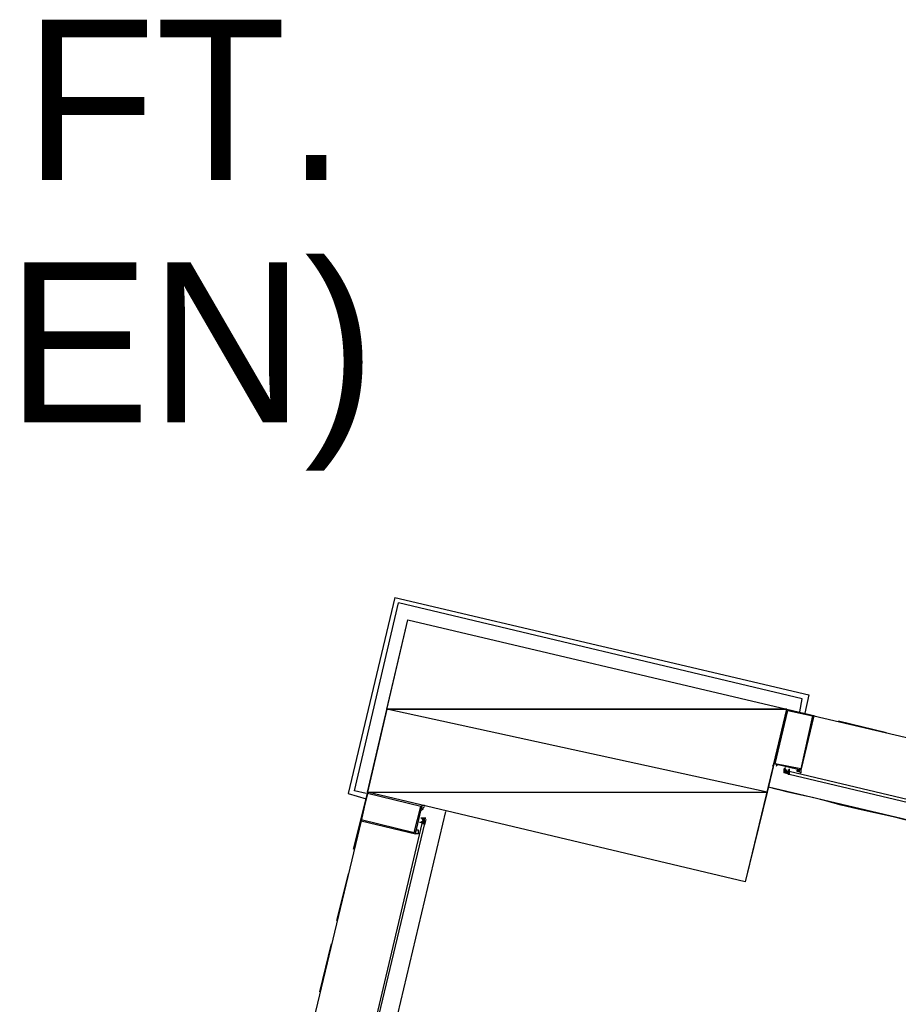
# Model space of a CAD drawing. Header units: feet. Extents: x -79 to 198, y -22 to 181.
# Tile 59 of 256: x 86 to 95, y 21 to 31. Entities that reach past the tile are written whole.
import ezdxf
from ezdxf.enums import TextEntityAlignment as Align

# ---------------------------------------------------------------- set-up
doc = ezdxf.new("R2010")
doc.units = ezdxf.units.FT
for name, color, linetype in [('A-LINEA', 7, 'CONTINUOUS'), ('A-MURO-CONCRETO', 8, 'CONTINUOUS'), ('A-TEXTO-PDF', 3, 'CONTINUOUS')]:
    doc.layers.add(name, color=color, linetype=linetype)

msp = doc.modelspace()

# ---------------------------------------------------------------- linework, layer by layer
at = {"layer": 'A-LINEA'}
for p, q in [((89.52, 24.8178), (89.04, 22.8044)), ((89.52, 24.8178), (93.7733, 23.8178)), ((89.1067, 22.8311), (89.56, 24.7644)), ((93.7067, 23.7778), (89.56, 24.7644)), ((93.7733, 23.8178), (93.7333, 23.6311)), ((93.68, 23.6444), (93.7067, 23.7778)), ((93.5467, 23.6711), (93.84, 23.6044)), ((93.8267, 23.6044), (97.4667, 22.7511)), ((94.08, 23.5511), (94.5733, 23.4311)), ((93.5737, 23.0039), (93.5173, 23.0173)), ((93.52, 23.0578), (93.5333, 23.0578)), ((93.52, 23.0444), (93.52, 23.0444)), ((93.52, 23.0444), (93.52, 23.0444)), ((93.52, 23.0444), (93.52, 23.0444)), ((93.52, 23.0444), (93.52, 23.0444)), ((93.52, 23.0444), (93.52, 23.0444)), ((93.52, 23.0444), (93.52, 23.0444)), ((93.52, 23.0444), (93.52, 23.0444)), ((93.52, 23.0444), (93.52, 23.0444)), ((93.5333, 23.0444), (93.52, 23.0444)), ((93.52, 23.0444), (93.52, 23.0444)), ((93.52, 23.0444), (93.52, 23.0444)), ((93.52, 23.0444), (93.52, 23.0444)), ((93.52, 23.0311), (93.52, 23.0311)), ((93.52, 23.0311), (93.52, 23.0311)), ((93.52, 23.0311), (93.52, 23.0311)), ((93.52, 23.0311), (93.52, 23.0311)), ((93.52, 23.0311), (93.52, 23.0178)), ((93.52, 23.0311), (93.52, 23.0311)), ((93.52, 23.0311), (93.5333, 23.0311)), ((93.52, 23.0311), (93.52, 23.0311)), ((93.52, 23.0311), (93.52, 23.0311)), ((93.52, 23.0311), (93.52, 23.0311)), ((93.5333, 23.0311), (93.52, 23.0311)), ((93.52, 23.0311), (93.52, 23.0311)), ((93.52, 23.0311), (93.52, 23.0311)), ((93.52, 23.0311), (93.52, 23.0311)), ((93.52, 23.0311), (93.52, 23.0311)), ((93.52, 23.0311), (93.52, 23.0311)), ((93.52, 23.0311), (93.52, 23.0311)), ((93.52, 23.0311), (93.52, 23.0311)), ((93.52, 23.0311), (93.52, 23.0311)), ((93.52, 23.0311), (93.52, 23.0311)), ((93.52, 23.0311), (93.52, 23.0178)), ((93.52, 23.0311), (93.52, 23.0311)), ((93.52, 23.0311), (93.52, 23.0311)), ((93.52, 23.0311), (93.52, 23.0311)), ((93.52, 23.0178), (93.52, 23.0178)), ((93.52, 23.0178), (93.52, 23.0178)), ((93.5333, 23.0178), (93.52, 23.0178)), ((93.52, 23.0178), (93.52, 23.0178)), ((93.52, 23.0178), (93.52, 23.0178)), ((93.52, 23.0178), (93.52, 23.0178)), ((93.52, 23.0178), (93.52, 23.0178)), ((93.52, 23.0178), (93.52, 23.0178)), ((93.5333, 23.0578), (93.5333, 23.0578)), ((93.5333, 23.0578), (93.5333, 23.0578)), ((93.5333, 23.0578), (93.5333, 23.0578)), ((93.5333, 23.0578), (93.5333, 23.0578)), ((93.5333, 23.0444), (93.5333, 23.0578)), ((93.5333, 23.0444), (93.5333, 23.0578)), ((93.5333, 23.0311), (93.5333, 23.0444)), ((93.5333, 23.0444), (93.5333, 23.0444)), ((93.5333, 23.0444), (93.5333, 23.0444)), ((93.5333, 23.0444), (93.5333, 23.0444)), ((93.5333, 23.0444), (93.5333, 23.0444)), ((93.5333, 23.0444), (93.5333, 23.0444)), ((93.5333, 23.0444), (93.5333, 23.0311)), ((93.5333, 23.0444), (93.5333, 23.0444)), ((93.5333, 23.0444), (93.5333, 23.0444)), ((93.5333, 23.0444), (93.5333, 23.0444)), ((93.5333, 23.0444), (93.5333, 23.0444)), ((93.5333, 23.0444), (93.5333, 23.0444)), ((93.5333, 23.0444), (93.5333, 23.0444)), ((93.5333, 23.0444), (93.5333, 23.0444)), ((93.5333, 23.0444), (93.5333, 23.0444)), ((93.5333, 23.0444), (93.5333, 23.0444)), ((93.5333, 23.0444), (93.5333, 23.0444)), ((93.5333, 23.0444), (93.5333, 23.0444)), ((93.5333, 23.0444), (93.5333, 23.0444)), ((93.5333, 23.0444), (93.5333, 23.0311)), ((93.5333, 23.0444), (93.5333, 23.0311)), ((93.5467, 23.0311), (93.5333, 23.0311)), ((93.5333, 23.0311), (93.5333, 23.0178)), ((93.5333, 23.0311), (93.5333, 23.0311)), ((93.5333, 23.0311), (93.5333, 23.0311)), ((93.5333, 23.0311), (93.5333, 23.0311)), ((93.5333, 23.0311), (93.5333, 23.0311)), ((93.5333, 23.0311), (93.5333, 23.0311)), ((93.5333, 23.0311), (93.5333, 23.0311)), ((93.5333, 23.0311), (93.5333, 23.0311)), ((93.5333, 23.0311), (93.5333, 23.0311)), ((93.5333, 23.0311), (93.5333, 23.0311)), ((93.5333, 23.0311), (93.5467, 23.0311)), ((93.5333, 23.0311), (93.5333, 23.0311)), ((93.5467, 23.0311), (93.5333, 23.0311)), ((93.5467, 23.0311), (93.5333, 23.0311)), ((93.5333, 23.0311), (93.5333, 23.0311)), ((93.5333, 23.0311), (93.5333, 23.0311)), ((93.5333, 23.0311), (93.5333, 23.0311)), ((93.5333, 23.0311), (93.5333, 23.0311)), ((93.5333, 23.0311), (93.5333, 23.0311)), ((93.5333, 23.0311), (93.5333, 23.0311)), ((93.5333, 23.0311), (93.5333, 23.0311)), ((93.5333, 23.0311), (93.5333, 23.0311)), ((93.5333, 23.0311), (93.5333, 23.0311)), ((93.5333, 23.0311), (93.5333, 23.0311)), ((93.5467, 23.0311), (93.5333, 23.0311)), ((93.5333, 23.0311), (93.5333, 23.0311)), ((93.5333, 23.0311), (93.5333, 23.0311)), ((93.5333, 23.0311), (93.5333, 23.0311)), ((93.5333, 23.0311), (93.5333, 23.0311)), ((93.5333, 23.0178), (93.5333, 23.0178)), ((93.5333, 23.0178), (93.5333, 23.0178)), ((93.5333, 23.0178), (93.5333, 23.0178)), ((93.5333, 23.0178), (93.5333, 23.0178)), ((93.5333, 23.0178), (93.5333, 23.0178)), ((93.5333, 23.0178), (93.5333, 23.0178)), ((93.5333, 23.0178), (93.5333, 23.0178)), ((93.5333, 23.0178), (93.5333, 23.0178)), ((93.5333, 23.0178), (93.5333, 23.0178)), ((93.5333, 23.0178), (93.5333, 23.0178)), ((93.5333, 23.0178), (93.5333, 23.0178)), ((93.5333, 23.0178), (93.5333, 23.0178)), ((93.5333, 23.0178), (93.5333, 23.0178)), ((93.5333, 23.0178), (93.5333, 23.0178)), ((93.5333, 23.0178), (93.5333, 23.0178)), ((93.5333, 23.0178), (93.5333, 23.0178)), ((93.5333, 23.0178), (93.5333, 23.0178)), ((93.5333, 23.0178), (93.5333, 23.0178)), ((93.5333, 23.0178), (93.5333, 23.0178)), ((93.5333, 23.0178), (93.5467, 23.0178)), ((93.5333, 23.0178), (93.5467, 23.0178)), ((93.5333, 23.0178), (93.5333, 23.0178)), ((93.5333, 23.0178), (93.5333, 23.0178)), ((93.5333, 23.0178), (93.5333, 23.0178)), ((93.5333, 23.0178), (93.5333, 23.0178)), ((93.5333, 23.0178), (93.5333, 23.0178)), ((93.5333, 23.0178), (93.5333, 23.0178)), ((93.5467, 23.0311), (93.5467, 23.0311)), ((93.5467, 23.0311), (93.5467, 23.0311)), ((93.5467, 23.0311), (93.5467, 23.0311)), ((93.5467, 23.0311), (93.5467, 23.0311)), ((93.5467, 23.0311), (93.5467, 23.0311)), ((93.5467, 23.0311), (93.5467, 23.0311)), ((93.5467, 23.0311), (93.5467, 23.0311)), ((93.5467, 23.0311), (93.5467, 23.0311)), ((93.5467, 23.0311), (93.5467, 23.0311)), ((93.5467, 23.0311), (93.5467, 23.0311)), ((93.5467, 23.0311), (93.5467, 23.0311)), ((93.5467, 23.0311), (93.5467, 23.0311)), ((93.5467, 23.0311), (93.5467, 23.0311)), ((93.56, 23.0311), (93.5467, 23.0311)), ((93.5467, 23.0311), (93.5467, 23.0311)), ((93.5467, 23.0311), (93.5467, 23.0311)), ((93.56, 23.0311), (93.5467, 23.0311)), ((93.5467, 23.0311), (93.5467, 23.0311)), ((93.5467, 23.0311), (93.5467, 23.0311)), ((93.5467, 23.0311), (93.5467, 23.0311)), ((93.5467, 23.0311), (93.5467, 23.0311)), ((93.5467, 23.0311), (93.5467, 23.0311)), ((93.5467, 23.0311), (93.5467, 23.0311)), ((93.5467, 23.0311), (93.5467, 23.0311)), ((93.5467, 23.0311), (93.5467, 23.0311)), ((93.5467, 23.0311), (93.5467, 23.0311)), ((93.5467, 23.0311), (93.5467, 23.0311)), ((93.5467, 23.0311), (93.5467, 23.0178)), ((93.5467, 23.0311), (93.56, 23.0311)), ((93.5467, 23.0311), (93.5467, 23.0311)), ((93.5467, 23.0311), (93.5467, 23.0311)), ((93.5467, 23.0311), (93.5467, 23.0311)), ((93.5467, 23.0178), (93.56, 23.0311)), ((93.5467, 23.0311), (93.5467, 23.0311)), ((93.5467, 23.0311), (93.5467, 23.0311)), ((93.56, 23.0178), (93.5467, 23.0178)), ((93.5467, 23.0178), (93.5467, 23.0178)), ((93.5467, 23.0178), (93.5467, 23.0178)), ((93.5467, 23.0178), (93.5467, 23.0178)), ((93.56, 23.0178), (93.5467, 23.0178)), ((93.5467, 23.0178), (93.5467, 23.0178)), ((93.5467, 23.0178), (93.5467, 23.0178)), ((93.5467, 23.0178), (93.5467, 23.0178)), ((93.5467, 23.0178), (93.5467, 23.0178)), ((93.5467, 23.0178), (93.5467, 23.0178)), ((93.5467, 23.0178), (93.5467, 23.0178)), ((93.5467, 23.0178), (93.5467, 23.0178)), ((93.5467, 23.0178), (93.56, 23.0178)), ((93.5467, 23.0178), (93.5467, 23.0178)), ((93.5467, 23.0178), (93.5467, 23.0178)), ((93.5467, 23.0178), (93.5467, 23.0178)), ((93.5467, 23.0178), (93.5467, 23.0178)), ((93.5467, 23.0178), (93.5467, 23.0178)), ((93.5467, 23.0178), (93.5467, 23.0178)), ((93.5467, 23.0178), (93.5467, 23.0178)), ((93.5733, 23.0444), (93.56, 23.0444)), ((93.56, 23.0178), (93.56, 23.0311)), ((93.56, 23.0311), (93.56, 23.0311)), ((93.56, 23.0311), (93.56, 23.0311)), ((93.56, 23.0311), (93.56, 23.0311)), ((93.56, 23.0311), (93.56, 23.0311)), ((93.56, 23.0311), (93.56, 23.0311)), ((93.56, 23.0311), (93.56, 23.0311)), ((93.56, 23.0311), (93.56, 23.0311)), ((93.5733, 23.0311), (93.56, 23.0311)), ((93.56, 23.0311), (93.56, 23.0178)), ((93.5733, 23.0311), (93.56, 23.0311)), ((93.56, 23.0311), (93.5733, 23.0178)), ((93.56, 23.0311), (93.56, 23.0311)), ((93.56, 23.0311), (93.56, 23.0311)), ((93.56, 23.0178), (93.56, 23.0311)), ((93.56, 23.0178), (93.56, 23.0178)), ((93.56, 23.0178), (93.56, 23.0178)), ((93.56, 23.0178), (93.56, 23.0178)), ((93.56, 23.0178), (93.56, 23.0178)), ((93.56, 23.0178), (93.56, 23.0178)), ((93.56, 23.0178), (93.56, 23.0178)), ((93.56, 23.0178), (93.56, 23.0178)), ((93.56, 23.0178), (93.56, 23.0178)), ((93.56, 23.0178), (93.56, 23.0178)), ((93.56, 23.0178), (93.56, 23.0178)), ((93.5733, 23.0178), (93.56, 23.0178)), ((93.56, 23.0178), (93.56, 23.0178)), ((93.56, 23.0178), (93.56, 23.0178)), ((93.56, 23.0178), (93.56, 23.0178)), ((93.56, 23.0178), (93.56, 23.0178)), ((93.56, 23.0178), (93.56, 23.0178)), ((93.56, 23.0178), (93.56, 23.0178)), ((93.56, 23.0178), (93.5733, 23.0178)), ((93.56, 23.0178), (93.56, 23.0178)), ((93.56, 23.0178), (93.56, 23.0178)), ((93.56, 23.0178), (93.56, 23.0178)), ((93.56, 23.0178), (93.56, 23.0178)), ((93.56, 23.0178), (93.56, 23.0178)), ((93.56, 23.0178), (93.56, 23.0178)), ((93.56, 23.0178), (93.56, 23.0178)), ((93.56, 23.0178), (93.56, 23.0178)), ((93.56, 23.0178), (93.56, 23.0178)), ((93.56, 23.0044), (93.56, 23.0044)), ((93.56, 23.0044), (93.56, 23.0044)), ((93.56, 23.0044), (93.56, 23.0044)), ((93.5733, 23.0444), (93.5733, 23.0444)), ((93.5733, 23.0444), (93.5733, 23.0444)), ((93.5733, 23.0444), (93.5733, 23.0444)), ((93.5733, 23.0444), (93.5733, 23.0444)), ((93.5733, 23.0444), (93.5733, 23.0444)), ((93.5733, 23.0444), (93.5733, 23.0444)), ((93.5733, 23.0444), (93.5733, 23.0444)), ((93.5733, 23.0444), (93.5733, 23.0444)), ((93.5733, 23.0444), (93.5733, 23.0444)), ((93.5733, 23.0444), (93.5733, 23.0444)), ((93.5733, 23.0311), (93.5733, 23.0311)), ((93.5733, 23.0311), (93.5733, 23.0311)), ((93.5733, 23.0311), (93.5733, 23.0311)), ((93.5733, 23.0311), (93.5733, 23.0311)), ((93.5733, 23.0311), (93.5733, 23.0311)), ((93.5733, 23.0311), (93.5733, 23.0311)), ((93.5733, 23.0311), (93.5733, 23.0311)), ((93.5733, 23.0311), (93.5733, 23.0311)), ((93.5733, 23.0311), (93.5733, 23.0311)), ((93.5733, 23.0311), (93.5733, 23.0311)), ((93.5733, 23.0311), (93.5733, 23.0311)), ((93.5733, 23.0311), (93.5733, 23.0311)), ((93.5733, 23.0311), (93.5733, 23.0311)), ((93.5733, 23.0311), (93.5733, 23.0311)), ((93.5733, 23.0311), (93.5733, 23.0311)), ((93.5733, 23.0311), (93.5733, 23.0311)), ((93.5733, 23.0311), (93.5733, 23.0311)), ((93.5733, 23.0311), (93.5733, 23.0311)), ((93.5733, 23.0178), (93.5733, 23.0178)), ((93.5733, 23.0178), (93.5733, 23.0178)), ((93.5733, 23.0178), (93.5733, 23.0178)), ((93.5733, 23.0178), (93.5733, 23.0178)), ((93.5733, 23.0044), (93.5733, 23.0044)), ((93.6667, 23.0311), (93.68, 23.0311)), ((89.04, 22.8044), (89.2267, 22.7511)), ((89.24, 22.8178), (89.0933, 22.2311)), ((89.2267, 22.8044), (89.1067, 22.8311)), ((101.48, 20.9378), (93.36, 22.8711)), ((90.04, 22.6178), (88.3067, 15.2844)), ((89.8133, 22.6444), (89.8133, 22.6578)), ((89.8267, 22.6578), (89.8267, 22.6578)), ((89.1733, 22.5244), (88.4933, 19.6844)), ((89.7867, 22.5511), (89.7867, 22.5511)), ((89.7867, 22.5111), (89.7867, 22.5111)), ((89.7867, 22.5111), (89.7867, 22.5111)), ((89.7867, 22.5111), (89.7867, 22.5111)), ((89.7867, 22.5111), (89.7867, 22.5111)), ((89.7867, 22.5111), (89.7867, 22.5111)), ((89.7867, 22.5111), (89.7867, 22.5111)), ((89.7867, 22.5111), (89.7867, 22.5111)), ((89.8, 22.5511), (89.8, 22.5511)), ((89.8, 22.5511), (89.8, 22.5511)), ((89.8, 22.5511), (89.8, 22.5511)), ((89.8, 22.5511), (89.8, 22.5511)), ((89.8, 22.5511), (89.8, 22.5511)), ((89.8, 22.5511), (89.8, 22.5511)), ((89.8, 22.5511), (89.8, 22.5511)), ((89.8, 22.5511), (89.8, 22.5511)), ((89.8, 22.5511), (89.8, 22.5511)), ((89.8, 22.5378), (89.8, 22.5378)), ((89.8, 22.5244), (89.8, 22.5244)), ((89.8, 22.5244), (89.8, 22.5244)), ((89.8, 22.5244), (89.8, 22.5244)), ((89.8, 22.5111), (89.8, 22.5111)), ((89.8, 22.5111), (89.8, 22.5111)), ((89.8, 22.5111), (89.8, 22.5111)), ((89.8133, 22.5111), (89.8, 22.5111)), ((89.8, 22.5111), (89.8, 22.5111)), ((89.8, 22.5111), (89.8, 22.5111)), ((89.8, 22.5111), (89.8, 22.5111)), ((89.8, 22.5111), (89.8, 22.5111)), ((89.8, 22.5111), (89.8, 22.5111)), ((89.8, 22.5111), (89.8, 22.5111)), ((89.8, 22.5111), (89.8, 22.5111)), ((89.8, 22.5111), (89.8, 22.5111)), ((89.8, 22.5111), (89.8, 22.5111)), ((89.8, 22.5111), (89.8, 22.5111)), ((89.8, 22.5111), (89.8, 22.5111)), ((89.8, 22.5111), (89.8, 22.5111)), ((89.8, 22.5111), (89.8, 22.5111)), ((89.8, 22.5111), (89.8, 22.5111)), ((89.8, 22.5111), (89.8, 22.5111)), ((89.8, 22.4978), (89.8, 22.5111)), ((89.8, 22.5111), (89.8, 22.5111)), ((89.8, 22.5111), (89.8, 22.5111)), ((89.8, 22.5111), (89.8, 22.5111)), ((89.8, 22.4978), (89.8, 22.5111)), ((89.8, 22.5111), (89.8, 22.5111)), ((89.8, 22.5111), (89.8, 22.5111)), ((89.8133, 22.5111), (89.8, 22.5111)), ((89.8133, 22.5111), (89.8, 22.5111)), ((89.8, 22.5111), (89.8, 22.5111)), ((89.8133, 22.5111), (89.8, 22.5111)), ((89.8133, 22.5111), (89.8, 22.5111)), ((89.8, 22.5111), (89.8, 22.5111)), ((89.8, 22.4978), (89.8, 22.4978)), ((89.8, 22.4978), (89.8, 22.4978)), ((89.8, 22.4978), (89.8, 22.4978)), ((89.8133, 22.5511), (89.8133, 22.5511)), ((89.8133, 22.5511), (89.8133, 22.5511)), ((89.8133, 22.5511), (89.8133, 22.5511)), ((89.8133, 22.5511), (89.8133, 22.5511)), ((89.8133, 22.5511), (89.8133, 22.5378)), ((89.8133, 22.5511), (89.8133, 22.5511)), ((89.8133, 22.5511), (89.8133, 22.5511)), ((89.8133, 22.5511), (89.8133, 22.5511)), ((89.8133, 22.5511), (89.8133, 22.5511)), ((89.8133, 22.5511), (89.8133, 22.5511)), ((89.8133, 22.5511), (89.8133, 22.5511)), ((89.8133, 22.5511), (89.8133, 22.5511)), ((89.8133, 22.5511), (89.8133, 22.5511)), ((89.8133, 22.5511), (89.8133, 22.5511)), ((89.8133, 22.5511), (89.8133, 22.5511)), ((89.8133, 22.5511), (89.8133, 22.5511)), ((89.8133, 22.5511), (89.8133, 22.5511)), ((89.8267, 22.5511), (89.8133, 22.5511)), ((89.8133, 22.5378), (89.8133, 22.5511)), ((89.8133, 22.5378), (89.8133, 22.5511)), ((89.8133, 22.5378), (89.8133, 22.5511)), ((89.8267, 22.5511), (89.8133, 22.5511)), ((89.8133, 22.5511), (89.8133, 22.5511)), ((89.8133, 22.5511), (89.8133, 22.5511)), ((89.8133, 22.5378), (89.8133, 22.5378)), ((89.8133, 22.5378), (89.8133, 22.5244)), ((89.8133, 22.5378), (89.8133, 22.5378)), ((89.8133, 22.5378), (89.8133, 22.5378)), ((89.8133, 22.5378), (89.8133, 22.5378)), ((89.8133, 22.5378), (89.8133, 22.5244)), ((89.8133, 22.5378), (89.8133, 22.5378)), ((89.8133, 22.5378), (89.8133, 22.5378)), ((89.8133, 22.5378), (89.8133, 22.5378)), ((89.8133, 22.5244), (89.8133, 22.5378)), ((89.8133, 22.5378), (89.8133, 22.5244)), ((89.8133, 22.5378), (89.8267, 22.5378)), ((89.8133, 22.5378), (89.8267, 22.5378)), ((89.8133, 22.5244), (89.8133, 22.5378)), ((89.8133, 22.5378), (89.8133, 22.5378)), ((89.8133, 22.5378), (89.8133, 22.5378)), ((89.8133, 22.5378), (89.8133, 22.5378)), ((89.8133, 22.5244), (89.8133, 22.5244)), ((89.8133, 22.5244), (89.8133, 22.5111)), ((89.8133, 22.5244), (89.8133, 22.5244)), ((89.8133, 22.5244), (89.8133, 22.5244)), ((89.8133, 22.5244), (89.8133, 22.5244)), ((89.8133, 22.5111), (89.8133, 22.5244)), ((89.8133, 22.5244), (89.8267, 22.5244)), ((89.8133, 22.5244), (89.8133, 22.5244)), ((89.8133, 22.5244), (89.8133, 22.5244)), ((89.8133, 22.5244), (89.8133, 22.5244)), ((89.8133, 22.5244), (89.8133, 22.5244)), ((89.8133, 22.5244), (89.8133, 22.5244)), ((89.8133, 22.5244), (89.8133, 22.5244)), ((89.8133, 22.5244), (89.8133, 22.5244)), ((89.8133, 22.5244), (89.8133, 22.5244)), ((89.8133, 22.5111), (89.8133, 22.5244)), ((89.8133, 22.5244), (89.8133, 22.5244)), ((89.8133, 22.5244), (89.8133, 22.5244)), ((89.8133, 22.5244), (89.8133, 22.5244)), ((89.8133, 22.5111), (89.8133, 22.5244)), ((89.8133, 22.5244), (89.8133, 22.5244)), ((89.8133, 22.5244), (89.8133, 22.5244)), ((89.8133, 22.5244), (89.8133, 22.5244)), ((89.8133, 22.5244), (89.8133, 22.5244)), ((89.8133, 22.5244), (89.8133, 22.5244)), ((89.8133, 22.5244), (89.8133, 22.5244)), ((89.8133, 22.5111), (89.8133, 22.4978)), ((89.8133, 22.5111), (89.8133, 22.5111)), ((89.8133, 22.5111), (89.8133, 22.5111)), ((89.8133, 22.5111), (89.8133, 22.5111)), ((89.8133, 22.5111), (89.8133, 22.5111)), ((89.8133, 22.5111), (89.8133, 22.5111)), ((89.8133, 22.5111), (89.8133, 22.5111)), ((89.8133, 22.5111), (89.8133, 22.5111)), ((89.8133, 22.5111), (89.8133, 22.5111)), ((89.8133, 22.5111), (89.8133, 22.5111)), ((89.8133, 22.5111), (89.8133, 22.5111)), ((89.8133, 22.5111), (89.8133, 22.5111)), ((89.8133, 22.5111), (89.8267, 22.5111)), ((89.8133, 22.5111), (89.8133, 22.5111)), ((89.8133, 22.5111), (89.8133, 22.5111)), ((89.8133, 22.5111), (89.8133, 22.5111)), ((89.8133, 22.5111), (89.8133, 22.5111)), ((89.8133, 22.5111), (89.8133, 22.5111)), ((89.8133, 22.5111), (89.8133, 22.5111)), ((89.8133, 22.5111), (89.8133, 22.5111)), ((89.8133, 22.4978), (89.8133, 22.4978)), ((89.8133, 22.4978), (89.8133, 22.4978)), ((89.8133, 22.4978), (89.8133, 22.4978)), ((89.8133, 22.4978), (89.8133, 22.4978)), ((89.8133, 22.4978), (89.8133, 22.4978)), ((89.8133, 22.4978), (89.8133, 22.4978)), ((89.8133, 22.4978), (89.8133, 22.4978)), ((89.8133, 22.4978), (89.8133, 22.4978)), ((89.8133, 22.4978), (89.8133, 22.4978)), ((89.8133, 22.4978), (89.8133, 22.4978)), ((89.8133, 22.4978), (89.8133, 22.4978)), ((89.8133, 22.4978), (89.8133, 22.4978)), ((89.8133, 22.4978), (89.8133, 22.4978)), ((89.8133, 22.4978), (89.8133, 22.4978)), ((89.8267, 22.5511), (89.8267, 22.5378)), ((89.8267, 22.5511), (89.84, 22.5511)), ((89.8267, 22.5511), (89.8267, 22.5511)), ((89.8267, 22.5511), (89.8267, 22.5511)), ((89.8267, 22.5511), (89.8267, 22.5511)), ((89.8267, 22.5511), (89.8267, 22.5511)), ((89.8267, 22.5511), (89.8267, 22.5378)), ((89.8267, 22.5511), (89.8267, 22.5511)), ((89.8267, 22.5511), (89.8267, 22.5511)), ((89.8267, 22.5511), (89.8267, 22.5511)), ((89.8267, 22.5378), (89.8267, 22.5378)), ((89.8267, 22.5378), (89.8267, 22.5378)), ((89.8267, 22.5378), (89.8267, 22.5378)), ((89.8267, 22.5378), (89.8267, 22.5378)), ((89.8267, 22.5378), (89.8267, 22.5378)), ((89.8267, 22.5378), (89.8267, 22.5378)), ((89.8267, 22.5378), (89.8267, 22.5378)), ((89.8267, 22.5378), (89.8267, 22.5378)), ((89.8267, 22.5378), (89.8267, 22.5378)), ((89.8267, 22.5378), (89.8267, 22.5378)), ((89.8267, 22.5378), (89.8267, 22.5378)), ((89.8267, 22.5378), (89.8267, 22.5378)), ((89.8267, 22.5378), (89.8267, 22.5378)), ((89.8267, 22.5378), (89.8267, 22.5378)), ((89.8267, 22.5378), (89.8267, 22.5378)), ((89.8267, 22.5378), (89.8267, 22.5378)), ((89.8267, 22.5378), (89.8267, 22.5378)), ((89.8267, 22.5378), (89.8267, 22.5378)), ((89.8267, 22.5378), (89.8267, 22.5378)), ((89.8267, 22.5244), (89.8267, 22.5378)), ((89.8267, 22.5378), (89.8267, 22.5378)), ((89.8267, 22.5378), (89.8267, 22.5378)), ((89.8267, 22.5244), (89.8267, 22.5378)), ((89.8267, 22.5244), (89.8267, 22.5378)), ((89.8267, 22.5378), (89.8267, 22.5378)), ((89.8267, 22.5378), (89.8267, 22.5378)), ((89.8267, 22.5244), (89.8267, 22.5244)), ((89.8267, 22.5244), (89.8267, 22.5244)), ((89.8267, 22.5244), (89.8267, 22.5244)), ((89.8267, 22.5244), (89.8267, 22.5244)), ((89.8267, 22.5244), (89.8267, 22.5244)), ((89.8267, 22.5244), (89.8267, 22.5244)), ((89.8267, 22.5244), (89.8267, 22.5244)), ((89.8267, 22.5244), (89.8267, 22.5244)), ((89.8267, 22.5244), (89.8267, 22.5244)), ((89.8267, 22.5244), (89.8267, 22.5244)), ((89.8267, 22.5244), (89.8267, 22.5111)), ((89.8267, 22.5244), (89.8267, 22.5244)), ((89.8267, 22.5244), (89.8267, 22.5244)), ((89.8267, 22.5244), (89.8267, 22.5244)), ((89.8267, 22.5244), (89.8267, 22.5244)), ((89.8267, 22.5244), (89.8267, 22.5244)), ((89.8267, 22.5244), (89.8267, 22.5244)), ((89.8267, 22.5111), (89.8267, 22.5111)), ((89.8267, 22.5111), (89.8267, 22.5111)), ((89.8267, 22.5111), (89.8267, 22.5111)), ((89.8267, 22.5111), (89.8267, 22.5111)), ((89.8267, 22.5111), (89.8267, 22.5111)), ((89.8267, 22.5111), (89.8267, 22.5111)), ((89.8267, 22.5111), (89.8267, 22.5111)), ((89.8267, 22.5111), (89.8267, 22.5111)), ((89.8267, 22.5111), (89.8267, 22.5111)), ((89.8267, 22.5111), (89.8267, 22.5111)), ((89.8267, 22.5111), (89.8267, 22.5111)), ((89.8267, 22.5111), (89.8267, 22.5111)), ((89.8267, 22.5111), (89.8267, 22.5111)), ((89.8267, 22.5111), (89.8267, 22.5111)), ((89.8267, 22.5111), (89.8267, 22.5111)), ((89.8267, 22.5111), (89.8267, 22.5111)), ((89.8267, 22.5111), (89.8267, 22.5111)), ((89.8267, 22.5111), (89.8267, 22.5111)), ((89.8267, 22.5111), (89.8267, 22.5111)), ((89.8267, 22.5111), (89.8267, 22.5111)), ((89.8267, 22.5111), (89.8267, 22.5111)), ((89.8267, 22.4978), (89.8267, 22.4978)), ((89.8267, 22.4978), (89.8267, 22.4978)), ((89.8405, 22.5381), (89.8272, 22.4817)), ((89.84, 22.5511), (89.84, 22.5511)), ((89.84, 22.5511), (89.84, 22.5511)), ((89.84, 22.5511), (89.84, 22.5511)), ((89.84, 22.5511), (89.84, 22.5511)), ((89.84, 22.5378), (89.84, 22.5378)), ((89.7333, 22.4044), (89.7333, 22.4044)), ((89.7333, 22.4044), (89.7333, 22.4044)), ((89.04, 21.9778), (88.92, 21.4978)), ((88.8667, 21.2578), (88.7467, 20.7644))]:
    msp.add_line(p, q, dxfattribs=at)
for points in [[(93.5467, 23.6711), (93.12, 21.8978), (89.24, 22.8178), (89.6533, 24.5911), (93.5467, 23.6711)], [(93.5467, 23.6711), (93.8267, 23.6044), (93.6933, 23.0444), (93.4133, 23.1111), (93.5467, 23.6711)], [(93.56, 23.6578), (93.8133, 23.6044), (93.6933, 23.0578), (93.4267, 23.1111), (93.56, 23.6578)], [(93.4267, 23.1111), (93.4267, 23.1111), (93.4267, 23.1111), (93.4267, 23.1111), (93.4267, 23.1111), (93.4267, 23.1111), (93.4267, 23.1111), (93.4133, 23.1111), (93.4133, 23.1111), (93.4, 23.0844), (93.4, 23.0844)], [(93.4133, 23.0844), (93.4133, 23.0844), (93.4133, 23.0844)], [(93.4267, 23.0844), (93.4267, 23.0844), (93.4267, 23.0844)], [(93.44, 23.0844), (93.44, 23.0844), (93.44, 23.0844), (93.44, 23.0844), (93.4533, 23.0978), (93.4533, 23.0978), (93.44, 23.0978), (93.44, 23.0978)], [(93.52, 23.0178), (93.52, 23.0311), (93.52, 23.0444), (93.52, 23.0578), (93.5333, 23.0711)], [(93.5339, 23.0556), (93.5482, 23.0318), (93.5725, 23.0453)], [(93.5733, 23.0578), (93.5733, 23.0444), (93.5733, 23.0311), (93.5733, 23.0178), (93.56, 23.0044), (93.5733, 23.0044)], [(93.5733, 23.0044), (97.44, 22.0844), (97.44, 22.0978), (97.44, 22.1111), (93.5733, 23.0311), (93.5733, 23.0178), (93.5733, 23.0044)], [(93.5733, 23.0178), (93.5733, 23.0311), (93.5733, 23.0178)], [(93.5733, 23.0178), (93.5733, 23.0311), (93.5733, 23.0178)], [(93.6667, 23.0311), (93.6667, 23.0311), (93.6533, 23.0311), (93.6533, 23.0311), (93.6533, 23.0444), (93.6533, 23.0444), (93.68, 23.0444), (93.68, 23.0444), (93.68, 23.0578), (93.68, 23.0578), (93.68, 23.0578), (93.68, 23.0578), (93.68, 23.0578)], [(93.6933, 23.0578), (93.6933, 23.0578), (93.6933, 23.0444), (93.6933, 23.0444), (93.6933, 23.0444), (93.6933, 23.0444), (93.6933, 23.0444), (93.6933, 23.0444), (93.6933, 23.0178), (93.6933, 23.0178), (93.6933, 23.0178), (93.68, 23.0178), (93.68, 23.0178)], [(89.24, 22.8178), (89.1733, 22.5244), (89.7333, 22.3911), (89.8, 22.6844), (89.24, 22.8178)], [(89.24, 22.8044), (89.1733, 22.5378), (89.72, 22.4044), (89.7867, 22.6711), (89.24, 22.8044)], [(94.8533, 22.5111), (94.64, 22.5644), (94.4533, 22.6044), (94.28, 22.6444), (94.1067, 22.6844), (93.96, 22.7244), (93.8133, 22.7644), (93.68, 22.7911), (93.56, 22.8178), (93.4533, 22.8444), (93.36, 22.8711)], [(89.7867, 22.6711), (89.7867, 22.6711), (89.7867, 22.6711), (89.8, 22.6711), (89.8, 22.6711), (89.8, 22.6711), (89.8, 22.6711), (89.8, 22.6711), (89.8, 22.6844)], [(89.8, 22.6711), (89.7867, 22.6711), (89.7867, 22.6711)], [(89.8, 22.6844), (89.8267, 22.6844), (89.8267, 22.6844)], [(89.8133, 22.6578), (89.8267, 22.6711), (89.8267, 22.6711)], [(89.7867, 22.6444), (89.7867, 22.6444), (89.8, 22.6578), (89.8, 22.6578), (89.7867, 22.6578), (89.7867, 22.6578), (89.7867, 22.6578), (89.7867, 22.6578)], [(89.7867, 22.6578), (89.8, 22.6578), (89.8, 22.6578)], [(89.7867, 22.6311), (89.8133, 22.6444), (89.8133, 22.6444), (89.8133, 22.6444), (89.8133, 22.6444)], [(89.8267, 22.4978), (89.8267, 22.4978), (89.0933, 19.4311), (89.08, 19.4311), (89.8, 22.4978), (89.8133, 22.4978), (89.8267, 22.4978)], [(89.7733, 22.5111), (89.7867, 22.5111), (89.8, 22.4978), (89.8133, 22.4978), (89.8267, 22.4978)], [(89.8267, 22.5378), (89.8267, 22.5378), (89.8133, 22.5378), (89.8, 22.5511), (89.7867, 22.5511)], [(89.84, 22.5511), (89.8267, 22.5511), (89.8133, 22.5511), (89.8, 22.5511), (89.7867, 22.5511)], [(89.7899, 22.5114), (89.8129, 22.5271), (89.798, 22.5506)], [(89.8, 22.5511), (89.8133, 22.5511), (89.8133, 22.5378)], [(89.8, 22.5511), (89.8133, 22.5511), (89.8133, 22.5378)], [(89.8267, 22.5378), (89.8267, 22.5378), (89.8133, 22.5378), (89.8, 22.5378)], [(89.8, 22.5111), (89.8, 22.4978), (89.8133, 22.4978)], [(89.8267, 22.5111), (89.8267, 22.5111), (89.8133, 22.5111), (89.8, 22.5111), (89.8, 22.5111)], [(89.8, 22.5111), (89.8, 22.5111), (89.8133, 22.5111), (89.8267, 22.4978)], [(89.8, 22.4978), (89.8, 22.5111), (89.8, 22.4978)], [(89.8267, 22.5378), (89.8133, 22.5378), (89.8267, 22.5378)], [(89.8133, 22.5244), (89.8267, 22.5378), (89.8133, 22.5378)], [(89.8267, 22.5244), (89.8267, 22.5244), (89.8133, 22.5244), (89.8133, 22.5244)], [(89.76, 22.4178), (89.76, 22.4178), (89.76, 22.4044), (89.76, 22.4044), (89.76, 22.3911), (89.76, 22.3911), (89.76, 22.3911), (89.7333, 22.3911), (89.7333, 22.3911), (89.7333, 22.4044), (89.7333, 22.4044), (89.7333, 22.4044), (89.7333, 22.4044), (89.7333, 22.4044), (89.7333, 22.4178), (89.7333, 22.4178), (89.7333, 22.4178), (89.7333, 22.4178), (89.7333, 22.4178), (89.7333, 22.4178), (89.7333, 22.4178), (89.7467, 22.4311), (89.7467, 22.4311), (89.76, 22.4311), (89.76, 22.4311), (89.76, 22.4178)], [(89.7333, 22.4178), (89.7333, 22.4178), (89.7333, 22.4178)]]:
    msp.add_lwpolyline(points, dxfattribs=at)
for points in [[(93.4267, 23.1111), (93.4267, 23.1111), (93.4267, 23.1111), (93.4267, 23.1111)], [(93.44, 23.1111), (93.44, 23.1111), (93.44, 23.1111), (93.44, 23.1111)], [(93.68, 23.0444), (93.68, 23.0444), (93.68, 23.0578), (93.68, 23.0578)]]:
    msp.add_lwpolyline(points, close=True, dxfattribs=at)
at = {"layer": 'A-MURO-CONCRETO'}
for points in [[(89.6533, 24.5911), (93.5467, 23.6711), (89.44, 23.6711), (89.6533, 24.5911), (89.6533, 24.5911)], [(89.44, 23.6711), (89.24, 22.8178), (93.3467, 22.8178), (89.44, 23.6711)], [(89.44, 23.6711), (93.5467, 23.6711), (93.3467, 22.8178), (89.44, 23.6711), (89.44, 23.6711)], [(89.24, 22.8178), (93.3467, 22.8178), (93.12, 21.8978), (89.24, 22.8178), (89.24, 22.8178)]]:
    msp.add_lwpolyline(points, dxfattribs=at)

# ---------------------------------------------------------------- texts
at = {"layer": 'A-TEXTO-PDF'}
for s, p in [('FT.', (87.3669, 29.1118)), ('DEN)', (86.6351, 26.6185))]:
    msp.add_text(s, height=1.646, dxfattribs=at).set_placement(p, align=Align.CENTER)

doc.saveas('drawing.dxf')
